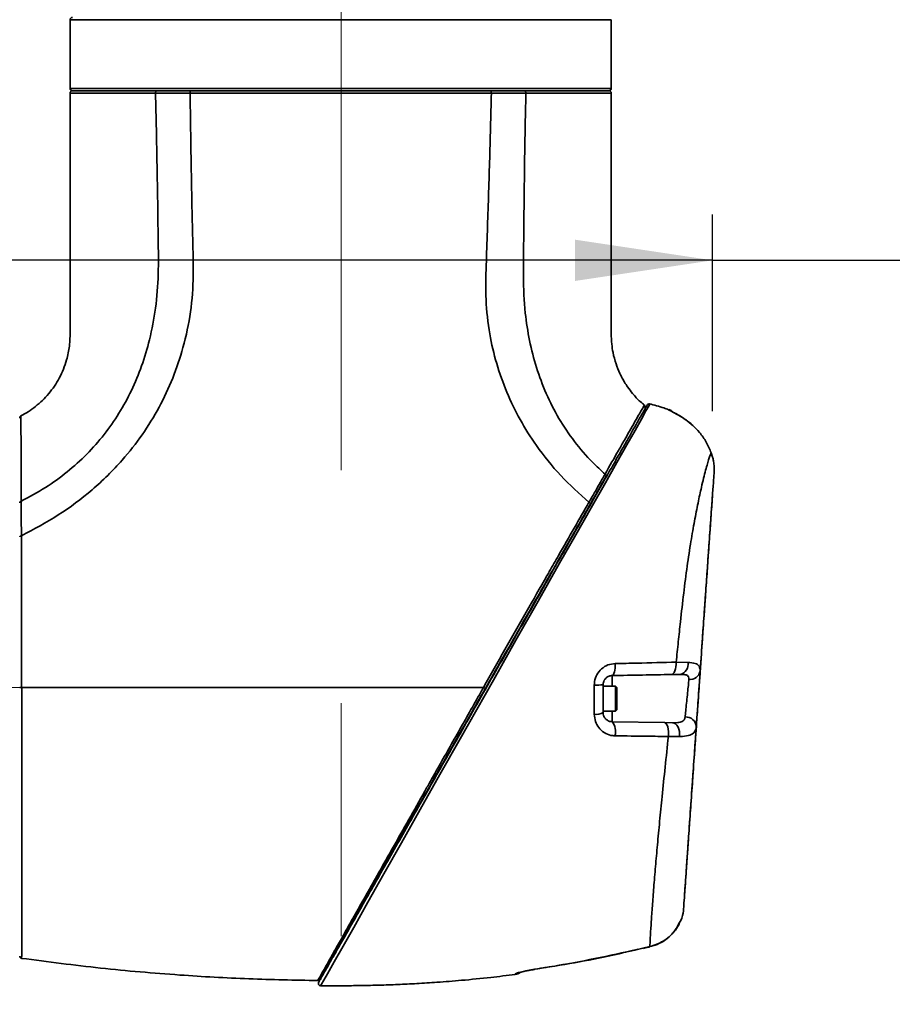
# Model space of a CAD drawing. Header units: millimetres. Extents: x 0 to 297, y 0 to 209.
# Tile 16 of 35: x 75 to 94, y 106 to 128. Entities that reach past the tile are written whole.
import ezdxf

# ---------------------------------------------------------------- set-up
doc = ezdxf.new("R2010")
doc.units = ezdxf.units.MM
doc.header["$PDSIZE"] = -1
doc.linetypes.add('CENTERX2', pattern=[20.32, 12.7, -2.54, 2.54, -2.54])
doc.layers.add('图层0', color=7, linetype='Continuous')
doc.styles.add('SLDTEXTSTYLE1', font='TXT', dxfattribs={"width": 0.7, "bigfont": 'bigfont'})
doc.styles.add('SLDTEXTSTYLE2', font='TXT', dxfattribs={"width": 0.7})
doc.dimstyles.new('SLDDIMSTYLE0', dxfattribs={"dimtxt": 4.5, "dimasz": 3, "dimexe": 0, "dimexo": 0.0625, "dimgap": 1.125, "dimtad": 2, "dimlfac": 10, "dimrnd": 1e-09, "dimzin": 12, "dimdsep": 46, "dimtxsty": 'SLDTEXTSTYLE2', "dimsah": 1, "dimcen": 0.09, "dimadec": 0, "dimazin": 3, "dimtfac": 1, "dimtofl": 0, "dimtmove": 0, "dimatfit": 3, "dimfxl": 0, "dimfrac": 2, "dimtolj": 1, "dimtzin": 12, "dimarcsym": 0})
doc.dimstyles.new('SLDDIMSTYLE7', dxfattribs={"dimtxt": 3.5, "dimasz": 3, "dimexe": 0, "dimexo": 0.0625, "dimgap": 0.875, "dimtad": 0, "dimtih": 1, "dimtoh": 1, "dimlfac": 3, "dimrnd": 1e-09, "dimzin": 12, "dimdsep": 46, "dimtxsty": 'SLDTEXTSTYLE2', "dimblk1": 'NONE', "dimblk2": 'NONE', "dimsah": 1, "dimcen": 0, "dimadec": 0, "dimazin": 3, "dimtfac": 1, "dimtmove": 0, "dimatfit": 3, "dimldrblk": 'NONE', "dimfxl": 0, "dimfrac": 2, "dimtolj": 1, "dimtzin": 12, "dimarcsym": 0})
doc.dimstyles.new('SLDDIMSTYLE8', dxfattribs={"dimtxt": 3.5, "dimasz": 3, "dimexe": 0, "dimexo": 0.0625, "dimgap": 0.875, "dimtad": 0, "dimtih": 1, "dimtoh": 1, "dimlfac": 3, "dimrnd": 1e-09, "dimzin": 12, "dimdsep": 46, "dimtxsty": 'SLDTEXTSTYLE2', "dimblk1": 'NONE', "dimblk2": 'NONE', "dimsah": 1, "dimcen": 0, "dimadec": 0, "dimazin": 3, "dimtol": 1, "dimtp": 0.03, "dimtfac": 1, "dimtmove": 0, "dimatfit": 3, "dimldrblk": 'NONE', "dimfxl": 0, "dimfrac": 2, "dimtolj": 1, "dimarcsym": 0})

# ---------------------------------------------------------------- blocks, each defined once
blk = doc.blocks.new('_D_1')
at = {"layer": '图层0'}
for p, q in [((64.957, 118.675), (64.957, 123.556)), ((89.867, 119.27), (89.867, 123.556)), ((89.867, 122.556), (64.957, 122.556)), ((89.867, 122.556), (104.423, 122.556))]:
    blk.add_line(p, q, dxfattribs=at)
for points in [[(64.957, 122.556), (67.957, 122.106), (67.957, 123.006)], [(89.867, 122.556), (86.867, 123.006), (86.867, 122.106)]]:
    blk.add_solid(points, dxfattribs=at)
at = {"layer": '图层0', "insert": (96.567, 128.357), "char_height": 4.5, "attachment_point": 1, "style": 'SLDTEXTSTYLE2'}
blk.add_mtext('249', dxfattribs=at)
blk = doc.blocks.new('_D_10')
at = {"layer": '图层0'}
for p, q in [((64.957, 107.825), (64.957, 102.619)), ((64.957, 103.619), (48.681, 103.619)), ((64.957, 103.619), (81.767, 103.619))]:
    blk.add_line(p, q, dxfattribs=at)
for points in [[(64.957, 103.619), (67.957, 103.169), (67.957, 104.069)], [(81.767, 103.619), (78.767, 104.069), (78.767, 103.169)]]:
    blk.add_solid(points, dxfattribs=at)
at = {"layer": '图层0', "insert": (48.681, 109.42), "char_height": 4.5, "attachment_point": 1, "style": 'SLDTEXTSTYLE2'}
blk.add_mtext('168.1', dxfattribs=at)
blk = doc.blocks.new('_D_11')
at = {"layer": '图层0'}
for p, q in [((77.978, 184.45), (36.791, 184.45)), ((37.791, 184.45), (37.791, 39.25)), ((70.818, 39.25), (36.791, 39.25))]:
    blk.add_line(p, q, dxfattribs=at)
for start, end in [(63.4349, 116.5651), (243.4349, 296.5651)]:
    blk.add_arc((35.172, 111.85), 5.856, start, end, dxfattribs=at)
for points in [[(37.791, 184.45), (37.341, 181.45), (38.241, 181.45)], [(37.791, 39.25), (38.241, 42.25), (37.341, 42.25)]]:
    blk.add_solid(points, dxfattribs=at)
at = {"layer": '图层0', "insert": (31.99, 106.612), "char_height": 4.5, "attachment_point": 1, "rotation": 90, "style": 'SLDTEXTSTYLE2'}
blk.add_mtext('1452', dxfattribs=at)
blk = doc.blocks.new('_D_22')
at = {"layer": '图层0'}
blk.add_line((204.074, 119.317), (182.322, 119.317), dxfattribs=at)
at = {"layer": '图层0', "char_height": 3.5, "attachment_point": 1}
for s, insert, style in [('贯穿', (194.271, 122.827), 'SLDTEXTSTYLE1'), ('%%c', (186.396, 122.827), 'SLDTEXTSTYLE2'), ('6-', (182.322, 122.827), 'SLDTEXTSTYLE2'), ('9', (190.266, 122.827), 'SLDTEXTSTYLE2'), ('圆周均布', (184.257, 118.753), 'SLDTEXTSTYLE1')]:
    blk.add_mtext(s, dxfattribs=dict(at, insert=insert, style=style))
blk = doc.blocks.new('_None')
blk = doc.blocks.new('SW_SYMBOL_HOLE_DEPTH')
at = {"layer": '图层0', "color": 0}
for p, q in [((0, 875), (800, 875)), ((400, 875), (400, 75)), ((100, 555), (400, 75)), ((700, 555), (400, 75))]:
    blk.add_line(p, q, dxfattribs=at)
blk = doc.blocks.new('_D_23')
at = {"layer": '图层0'}
blk.add_line((191.362, 126.826), (170.308, 126.826), dxfattribs=at)
at = {"layer": '图层0', "xscale": 0.004072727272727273, "yscale": 0.004072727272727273, "zscale": 0.004072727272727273}
blk.add_blockref('SW_SYMBOL_HOLE_DEPTH', (184.071, 127.113), dxfattribs=at)
at = {"layer": '图层0', "attachment_point": 1, "style": 'SLDTEXTSTYLE2'}
for s, insert, char_height in [('0.03', (179.415, 131.978), 2), ('+', (178.252, 131.978), 2), ('%%c', (170.308, 131.338), 3.5), ('4', (174.178, 131.338), 3.5), ('6', (187.737, 131.338), 3.5), ('0', (179.415, 129.65), 2)]:
    blk.add_mtext(s, dxfattribs=dict(at, insert=insert, char_height=char_height))

msp = doc.modelspace()

# ---------------------------------------------------------------- linework, layer by layer
at = {"color": 7, "linetype": 'Continuous', "lineweight": 35}
for p, q in [((75.856807, 127.799861), (75.856807, 126.299861)), ((87.656807, 126.299861), (87.656807, 127.799861)), ((77.751981, 126.249861), (75.906807, 126.249861)), ((81.712763, 126.249861), (77.751981, 126.249861)), ((87.606807, 126.249861), (82.207256, 126.249861)), ((88.908294, 119.302922), (88.908254, 119.303241)), ((89.439084, 118.953766), (89.437598, 118.952697)), ((89.867161, 118.2695), (89.836377, 118.362424)), ((89.072317, 113.799384), (89.331423, 113.793203)), ((89.157517, 113.532919), (88.966045, 113.529577)), ((87.479453, 113.307089), (87.479453, 112.700168)), ((87.749453, 113.278629), (87.479453, 113.278629)), ((87.779453, 113.248629), (87.749453, 113.278629)), ((87.749453, 113.278629), (87.749453, 112.876442)), ((87.779453, 113.248629), (87.779453, 112.890317)), ((87.749453, 112.876442), (87.749453, 112.728629)), ((87.779453, 112.890317), (87.779453, 112.758629)), ((87.479453, 112.728629), (87.749453, 112.728629)), ((87.749453, 112.728629), (87.779453, 112.758629)), ((87.675963, 112.500199), (88.816006, 112.480299)), ((88.816006, 112.480299), (88.994251, 112.477188)), ((89.144622, 112.179267), (88.902484, 112.18013)), ((89.252723, 108.697355), (89.252443, 108.693346)), ((88.347216, 107.563267), (88.498733, 107.599299)), ((85.974862, 107.101955), (85.993582, 107.104741))]:
    msp.add_line(p, q, dxfattribs=at)
at = {"color": 8, "linetype": 'Continuous', "lineweight": 35}
for p, q in [((87.656807, 127.799861), (75.856807, 127.799861)), ((75.856807, 126.299861), (81.712386, 126.299861)), ((81.712386, 126.299861), (87.656807, 126.299861)), ((88.908677, 119.299817), (88.908294, 119.302922)), ((87.675963, 113.507059), (87.675963, 113.278629)), ((87.675963, 112.728629), (87.675963, 112.500199)), ((88.347216, 107.563267), (88.350137, 107.560287)), ((88.501322, 107.596176), (88.498733, 107.599299)), ((85.991156, 107.107359), (85.993332, 107.105166))]:
    msp.add_line(p, q, dxfattribs=at)
at = {"color": 8, "linetype": 'Continuous', "lineweight": 35, "flags": 128}
for points in [[(88.496867, 119.425074), (88.497172, 119.425626), (88.472302, 119.380711), (88.412938, 119.273487), (88.314347, 119.096432), (88.174474, 118.846687), (87.997029, 118.531577), (87.779854, 118.14766), (87.528987, 117.705978), (87.219068, 117.161987), (86.883278, 116.573172), (86.530365, 115.954075), (86.060892, 115.129141), (85.576052, 114.275328), (85.085171, 113.408713), (84.722496, 112.766985), (84.361744, 112.128002), (83.920809, 111.346831), (83.491187, 110.585756), (83.081478, 109.860221), (82.700675, 109.186241), (82.350189, 108.566281), (82.040664, 108.019216), (81.808936, 107.610009), (81.616085, 107.269667), (81.467976, 107.008416), (81.389734, 106.870451), (81.339774, 106.782378), (81.319389, 106.74645), (81.319389, 106.74645)], [(88.974849, 119.26611), (88.944564, 119.28464), (88.908677, 119.299817)]]:
    msp.add_lwpolyline(points, dxfattribs=at)
at = {"color": 7, "linetype": 'Continuous', "lineweight": 35, "flags": 128}
for points in [[(87.675963, 113.507059), (87.689995, 113.512344), (87.703286, 113.527493), (87.715299, 113.551896), (87.72555, 113.584569), (87.733627, 113.624194), (87.739202, 113.669174), (87.742053, 113.717695), (87.742063, 113.767802)], [(88.966045, 113.529577), (88.988631, 113.535223), (89.010085, 113.551131), (89.029506, 113.576634), (89.046078, 113.61066), (89.059104, 113.65178), (89.068039, 113.698266), (89.072506, 113.748166), (89.072317, 113.799384)], [(88.902484, 112.18013), (88.905197, 112.234982), (88.903367, 112.289608), (88.897082, 112.341356), (88.886649, 112.387713), (88.872573, 112.426428), (88.855539, 112.45562), (88.836373, 112.473873), (88.816006, 112.480299)], [(89.144622, 112.179267), (89.148077, 112.233737), (89.143969, 112.287896), (89.132493, 112.339154), (89.114198, 112.385061), (89.08996, 112.42342), (89.060938, 112.452399), (89.028518, 112.470612), (88.994251, 112.477188)]]:
    msp.add_lwpolyline(points, dxfattribs=at)
at = {"color": 7, "linetype": 'Continuous', "lineweight": 35}
for centre, radius, start, end in [((75.906807, 127.799861), 0.05, 90, 180), ((75.906807, 126.299861), 0.05, 180, 270), ((75.906813, 126.199861), 0.05, 89.9999771, 180.5146923), ((87.606806, 126.199861), 0.05, 0.8968965, 90.0024884), ((87.606807, 126.299861), 0.05, 270, 0), ((88.346644, 119.35917), 0.05, 330.6630823, 49.2338083), ((88.482839, 119.376047), 0.05, 74.0350627, 150.0412722), ((88.829454, 119.069894), 0.250001, 53.4673302, 71.3865428), ((74.806809, 119.119342), 0.05, 119.0480553, 180.0003419), ((89.109083, 113.753519), 0.225854, 282.3831652, 10.1198913), ((89.376007, 113.646933), 0.223923, 263.5458916, 349.0655639), ((87.327793, 114.465266), 1.168064, 267.9884146, 277.4602632), ((87.325736, 112.976454), 0.316169, 262.9647836, 299.0902375), ((87.401284, 112.284873), 0.349018, 344.8132946, 38.0935757), ((89.28435, 112.376293), 0.228227, 5.5192767, 94.4880743), ((85.529489, 107.249459), 0.250264, 277.2823717, 302.0823104), ((85.529453, 107.239516), 0.25, 277.5539154, 304.2183386), ((81.319309, 106.796453), 0.05, 150.3313918, 269.9018801)]:
    msp.add_arc(centre, radius, start, end, dxfattribs=at)
for points, knots in [([(75.856848, 126.199852), (75.856826, 125.956004), (75.856778, 125.411783), (75.856813, 124.600358), (75.85679, 123.798743), (75.856762, 123.096628), (75.856671, 122.479581), (75.856946, 121.917711), (75.856321, 121.439073), (75.857815, 121.030388), (75.85277, 120.696933), (75.778943, 120.345287), (75.635302, 119.988835), (75.40214, 119.64443), (75.159311, 119.40898), (74.948073, 119.2546), (74.835822, 119.194225), (74.781496, 119.165006)], [0, 0, 0, 0, 0.098323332, 0.219438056, 0.327178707, 0.421545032, 0.502542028, 0.575975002, 0.648113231, 0.695484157, 0.740889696, 0.78217707, 0.839636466, 0.894750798, 0.948655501, 0.975151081, 1, 1, 1, 1]), ([(77.718296, 126.198988), (77.724706, 125.934306), (77.737508, 125.405642), (77.752832, 124.613496), (77.76641, 123.823056), (77.776497, 123.036337), (77.789498, 122.265524), (77.732933, 121.524798), (77.604915, 120.856298), (77.426125, 120.256545), (77.204218, 119.718883), (76.93062, 119.216877), (76.604122, 118.751698), (76.225624, 118.322702), (75.796792, 117.936349), (75.318435, 117.589556), (74.969136, 117.402198), (74.790613, 117.306442)], [0, 0, 0, 0, 0.07917284, 0.1581360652, 0.2369262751, 0.3155712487, 0.3934388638, 0.4673667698, 0.5372635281, 0.5965636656, 0.6542325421, 0.7108803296, 0.7671782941, 0.8238329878, 0.8815823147, 0.9394778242, 1, 1, 1, 1]), ([(74.793665, 116.554106), (75.065699, 116.697828), (75.60979, 116.985284), (76.350199, 117.541151), (76.958237, 118.136958), (77.437675, 118.74858), (77.807035, 119.347402), (78.10577, 119.984557), (78.339255, 120.680683), (78.500101, 121.429756), (78.552849, 122.225103), (78.527873, 123.019773), (78.512333, 123.814603), (78.496823, 124.609478), (78.484809, 125.404416), (78.475889, 125.934357), (78.47143, 126.199329)], [0, 0, 0, 0, 0.082761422, 0.16553013, 0.248320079, 0.311352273, 0.374384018, 0.437421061, 0.500446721, 0.571786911, 0.643124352, 0.714500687, 0.785872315, 0.857249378, 0.928624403, 1, 1, 1, 1]), ([(78.471429, 126.199334), (78.471428, 126.199334), (78.363875, 126.199446), (78.180705, 126.199536), (77.931064, 126.199386), (77.788121, 126.199148), (77.718298, 126.19899), (77.718296, 126.19899)], [0, 0, 0, 0, 0.000006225, 0.402790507, 0.701393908, 0.999993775, 1, 1, 1, 1]), ([(85.042071, 126.19927), (84.854125, 126.199158), (84.477639, 126.198935), (83.868089, 126.199097), (83.234986, 126.199441), (82.581747, 126.199766), (81.918408, 126.199902), (81.253927, 126.199773), (80.597115, 126.199379), (79.956026, 126.199016), (79.511723, 126.198905), (79.159913, 126.198953), (78.863068, 126.199003), (78.610837, 126.19921), (78.471452, 126.199325)], [0, 0, 0, 0, 0.095254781, 0.190810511, 0.286062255, 0.381345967, 0.47693577, 0.57221805, 0.667031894, 0.76214727, 0.85696489, 0.87134677, 0.928905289, 1, 1, 1, 1]), ([(85.042041, 126.199263), (85.036436, 125.94909), (85.025227, 125.448743), (85.003898, 124.698332), (84.979896, 123.948023), (84.95544, 123.197662), (84.927824, 122.447709), (84.911474, 121.696603), (84.988169, 120.976935), (85.1465, 120.30161), (85.36896, 119.675409), (85.659212, 119.077434), (86.046777, 118.464482), (86.540964, 117.849971), (86.960371, 117.471735), (87.170068, 117.282622)], [0, 0, 0, 0, 0.078203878, 0.156407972, 0.234611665, 0.312815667, 0.391019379, 0.469206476, 0.547363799, 0.616451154, 0.685541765, 0.754632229, 0.82371819, 0.911861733, 1, 1, 1, 1]), ([(85.795383, 126.199036), (85.795381, 126.199036), (85.710214, 126.199212), (85.546179, 126.199422), (85.293931, 126.199442), (85.127066, 126.199335), (85.042042, 126.199255), (85.04204, 126.199255)], [0, 0, 0, 0, 0.000006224, 0.36412359, 0.681625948, 0.999993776, 1, 1, 1, 1]), ([(85.795382, 126.199012), (85.789115, 125.932757), (85.776582, 125.400245), (85.764928, 124.601339), (85.754546, 123.802431), (85.748342, 123.003433), (85.733497, 122.204762), (85.762503, 121.469304), (85.866554, 120.805706), (86.017262, 120.21704), (86.230033, 119.647533), (86.505136, 119.105478), (86.844604, 118.602065), (87.190636, 118.201153), (87.43089, 117.980664), (87.52241, 117.896672)], [0, 0, 0, 0, 0.090755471, 0.181511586, 0.272266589, 0.363022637, 0.453778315, 0.544509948, 0.613379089, 0.682278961, 0.751240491, 0.820138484, 0.888918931, 0.957685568, 1, 1, 1, 1]), ([(88.382817, 119.401886), (88.351301, 119.425941), (88.25506, 119.499399), (88.133866, 119.635334), (88.022775, 119.77908), (87.949162, 119.892821), (87.893683, 119.989752), (87.827083, 120.122206), (87.753548, 120.305643), (87.696194, 120.522138), (87.661922, 120.743065), (87.655039, 120.973385), (87.657976, 121.324893), (87.656325, 121.819915), (87.656964, 122.479873), (87.65672, 123.247488), (87.656787, 124.122716), (87.65674, 125.105575), (87.656827, 125.809909), (87.656785, 126.186625), (87.656783, 126.199844)], [0, 0, 0, 0, 0.016926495, 0.051688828, 0.077327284, 0.094589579, 0.109551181, 0.125062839, 0.157942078, 0.193822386, 0.220556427, 0.253321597, 0.292152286, 0.370849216, 0.464882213, 0.574247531, 0.698946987, 0.838980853, 0.994349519, 1, 1, 1, 1]), ([(81.275858, 106.821192), (81.277689, 106.824407), (81.281351, 106.830838), (81.310385, 106.881823), (81.356499, 106.962802), (81.426529, 107.08578), (81.524205, 107.257304), (81.654961, 107.48692), (81.811245, 107.761364), (81.998141, 108.089564), (82.214919, 108.47024), (82.464693, 108.908858), (82.738572, 109.389806), (83.031053, 109.90342), (83.335164, 110.437458), (83.650929, 110.991961), (83.978714, 111.56757), (84.322216, 112.170782), (84.677074, 112.793934), (85.040748, 113.432567), (85.404241, 114.070883), (85.767559, 114.708891), (86.12802, 115.341883), (86.454323, 115.914891), (86.743054, 116.421919), (86.997488, 116.868721), (87.242544, 117.299055), (87.465157, 117.689976), (87.661502, 118.03477), (87.833576, 118.336943), (87.986348, 118.605219), (88.118222, 118.836798), (88.226409, 119.026782), (88.312434, 119.177846), (88.376516, 119.290379), (88.419751, 119.366301), (88.440466, 119.402678), (88.437286, 119.397094), (88.436426, 119.395584)], [0, 0, 0, 0, 0.020840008, 0.041681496, 0.063090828, 0.084501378, 0.111319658, 0.138140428, 0.165934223, 0.193729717, 0.224425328, 0.255123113, 0.287044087, 0.318970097, 0.350139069, 0.381310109, 0.413420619, 0.445531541, 0.479346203, 0.513439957, 0.547575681, 0.581714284, 0.616849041, 0.651981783, 0.678678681, 0.705372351, 0.732743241, 0.760106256, 0.784033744, 0.807956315, 0.832870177, 0.857787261, 0.882674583, 0.907566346, 0.933279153, 0.958996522, 0.98891161, 1, 1, 1, 1]), ([(88.907426, 119.300553), (88.87282, 119.313621), (88.735067, 119.365644), (88.591939, 119.400968), (88.484766, 119.427418)], [0, 0, 0, 0, 0.251213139, 1, 1, 1, 1]), ([(89.437598, 118.952697), (89.381464, 118.999543), (89.278179, 119.085738), (89.125572, 119.180552), (89.007842, 119.244861), (88.925746, 119.286169), (88.914309, 119.295313), (88.908677, 119.299817)], [0, 0, 0, 0, 0.251060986, 0.461945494, 0.651257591, 0.828248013, 1, 1, 1, 1]), ([(89.439067, 118.953638), (89.438567, 118.954137), (89.402324, 118.990314), (89.324714, 119.049336), (89.215949, 119.126693), (89.120141, 119.184978), (89.044186, 119.227368), (88.996359, 119.252798), (88.973542, 119.265492), (88.973671, 119.265421), (88.973705, 119.265403)], [0, 0, 0, 0, 0.002971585, 0.215488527, 0.406757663, 0.579236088, 0.735226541, 0.869087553, 0.965538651, 1, 1, 1, 1]), ([(89.836377, 118.362424), (89.802473, 118.440024), (89.733788, 118.597232), (89.596743, 118.796316), (89.486184, 118.904954), (89.437598, 118.952697)], [0, 0, 0, 0, 0.353334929, 0.715814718, 1, 1, 1, 1]), ([(89.072317, 113.799384), (89.087625, 113.947981), (89.11824, 114.245179), (89.171931, 114.749824), (89.235632, 115.305866), (89.311521, 115.894349), (89.389822, 116.420834), (89.4705, 116.880437), (89.548715, 117.274838), (89.633417, 117.661036), (89.716665, 117.999008), (89.793302, 118.258433), (89.821961, 118.327621), (89.836377, 118.362424)], [0, 0, 0, 0, 0.063126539, 0.126254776, 0.219201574, 0.312488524, 0.405423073, 0.488228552, 0.571292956, 0.654074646, 0.768911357, 0.883757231, 1, 1, 1, 1]), ([(89.899907, 117.952506), (89.900236, 118.030591), (89.900684, 118.13682), (89.874182, 118.241711), (89.867161, 118.2695)], [0, 0, 0, 0, 0.735068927, 1, 1, 1, 1]), ([(87.170066, 117.282625), (87.170067, 117.282626), (87.218459, 117.366725), (87.304457, 117.516085), (87.42196, 117.720614), (87.489913, 117.839479), (87.522451, 117.896634), (87.522451, 117.896636)], [0, 0, 0, 0, 0.000006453, 0.378450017, 0.688196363, 0.999993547, 1, 1, 1, 1]), ([(87.541469, 117.844194), (87.488298, 117.750821), (87.381226, 117.562798), (87.257503, 117.345532), (87.195221, 117.236162)], [0, 0, 0, 0, 0.496601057, 1, 1, 1, 1]), ([(89.899907, 117.952506), (89.896193, 117.899398), (89.888822, 117.793989), (89.867418, 117.487886), (89.839151, 117.083652), (89.803316, 116.571173), (89.764814, 116.020565), (89.726655, 115.474868), (89.690377, 114.956055), (89.655965, 114.46394), (89.624332, 114.011566), (89.605354, 113.740157), (89.595865, 113.604458)], [0, 0, 0, 0, 0.117378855, 0.232973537, 0.348602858, 0.471980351, 0.595421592, 0.686786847, 0.778412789, 0.869734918, 0.934870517, 1, 1, 1, 1]), ([(89.838407, 117.073), (89.842863, 117.136721), (89.852466, 117.274052), (89.85969, 117.377359), (89.863562, 117.432733)], [0, 0, 0, 0, 0.4639892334, 1, 1, 1, 1]), ([(74.790614, 117.306442), (74.790614, 117.306441), (74.7908, 117.236627), (74.79129, 117.093735), (74.792364, 116.84433), (74.793207, 116.661439), (74.793665, 116.554107), (74.793665, 116.554106)], [0, 0, 0, 0, 0.000006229, 0.298666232, 0.597329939, 0.999993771, 1, 1, 1, 1]), ([(84.87155, 113.249861), (85.027379, 113.52462), (85.339363, 114.074713), (85.803012, 114.89005), (86.12332, 115.45221), (86.356343, 115.860657), (86.557606, 116.213223), (86.851205, 116.72696), (87.06379, 117.09741), (87.170081, 117.282632)], [0, 0, 0, 0, 0.193183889, 0.386772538, 0.579725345, 0.601912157, 0.690690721, 0.845347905, 1, 1, 1, 1]), ([(87.195224, 117.236166), (87.12506, 117.112954), (86.984733, 116.866532), (86.761461, 116.474451), (86.529469, 116.06706), (86.261279, 115.596101), (85.957506, 115.062657), (85.615455, 114.461996), (85.266103, 113.848512), (85.029855, 113.433646), (84.911719, 113.226192)], [0, 0, 0, 0, 0.1039795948, 0.2079561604, 0.313950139, 0.4199528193, 0.5631286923, 0.7063196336, 0.8531446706, 1, 1, 1, 1]), ([(89.838488, 117.074162), (89.836002, 117.038611), (89.830964, 116.96656), (89.814183, 116.726577), (89.791085, 116.396267), (89.762124, 115.982093), (89.727231, 115.483098), (89.687767, 114.918722), (89.64424, 114.296258), (89.597758, 113.631525), (89.548723, 112.930281), (89.499577, 112.227473), (89.451875, 111.5453), (89.408256, 110.92153), (89.369047, 110.360827), (89.336209, 109.89122), (89.309482, 109.50902), (89.289808, 109.227677), (89.27671, 109.040375), (89.275017, 109.016163), (89.274157, 109.003873)], [0, 0, 0, 0, 0.055062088, 0.111595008, 0.164239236, 0.218301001, 0.271510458, 0.32625222, 0.379823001, 0.434972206, 0.491778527, 0.550476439, 0.607571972, 0.666346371, 0.721844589, 0.778849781, 0.832427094, 0.887436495, 0.942861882, 1, 1, 1, 1]), ([(74.793673, 116.554092), (74.794424, 116.365481), (74.795927, 115.987654), (74.79752, 115.375593), (74.798389, 114.919762), (74.798967, 114.542797), (74.799385, 114.215784), (74.799816, 113.751484), (74.799951, 113.417069), (74.800018, 113.249861)], [0, 0, 0, 0, 0.190193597, 0.380996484, 0.571190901, 0.599683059, 0.713712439, 0.856856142, 1, 1, 1, 1]), ([(87.286793, 113.297922), (87.288111, 113.324625), (87.292018, 113.403776), (87.3382, 113.532845), (87.440179, 113.659978), (87.58125, 113.748418), (87.688508, 113.761347), (87.742063, 113.767802)], [0, 0, 0, 0, 0.108862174, 0.3226773, 0.545335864, 0.772982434, 1, 1, 1, 1]), ([(87.742063, 113.767802), (87.901358, 113.770942), (88.356976, 113.779921), (88.790418, 113.791714), (89.072317, 113.799384)], [0, 0, 0, 0, 0.34962594, 1, 1, 1, 1]), ([(89.331423, 113.793203), (89.38634, 113.788473), (89.496283, 113.779002), (89.587389, 113.719274), (89.593077, 113.642223), (89.595865, 113.604458)], [0, 0, 0, 0, 0.337250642, 0.675171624, 1, 1, 1, 1]), ([(88.966045, 113.529577), (88.757363, 113.525935), (88.338399, 113.518622), (87.897336, 113.510923), (87.675963, 113.507059)], [0, 0, 0, 0, 0.498091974, 1, 1, 1, 1]), ([(89.350837, 113.424429), (89.350699, 113.443593), (89.35052, 113.46839), (89.329968, 113.500667), (89.304319, 113.516208), (89.246272, 113.531784), (89.19783, 113.532404), (89.157517, 113.532919)], [0, 0, 0, 0, 0.237611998, 0.30746506, 0.563303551, 0.636582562, 1, 1, 1, 1]), ([(89.595865, 113.604458), (89.591609, 113.543604), (89.583099, 113.4219), (89.565606, 113.171739), (89.546985, 112.905438), (89.52894, 112.647389), (89.517474, 112.483416), (89.512424, 112.411196), (89.511518, 112.398244)], [0, 0, 0, 0, 0.1913741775, 0.38273536, 0.5744042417, 0.7662880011, 0.9580868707, 1, 1, 1, 1]), ([(87.287012, 112.662666), (87.287017, 112.828199), (87.287022, 113.039344), (87.286833, 113.251987), (87.286793, 113.297922)], [0, 0, 0, 0, 0.7839813, 1, 1, 1, 1]), ([(87.675963, 113.507059), (87.653017, 113.504395), (87.607841, 113.49915), (87.547379, 113.462437), (87.504666, 113.411266), (87.487543, 113.366972), (87.480688, 113.333705), (87.479981, 113.318459), (87.479453, 113.307089)], [0, 0, 0, 0, 0.243486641, 0.479373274, 0.698165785, 0.864820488, 0.899191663, 1, 1, 1, 1]), ([(89.266491, 112.60382), (89.267396, 112.612624), (89.272449, 112.661744), (89.28392, 112.773265), (89.30196, 112.94872), (89.320576, 113.129841), (89.338065, 113.300073), (89.346581, 113.382986), (89.350837, 113.424429)], [0, 0, 0, 0, 0.0418581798, 0.2335327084, 0.4254627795, 0.6172501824, 0.808684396, 1, 1, 1, 1]), ([(74.80039, 113.249861), (74.80039, 113.249859), (74.800436, 113.032518), (74.800535, 112.597486), (74.800693, 111.949587), (74.800838, 111.313808), (74.800962, 110.698942), (74.80103, 110.115152), (74.801109, 109.571423), (74.801239, 109.073422), (74.801386, 108.628216), (74.801442, 108.243339), (74.801314, 107.921186), (74.801083, 107.731115), (74.800775, 107.580065), (74.800438, 107.462432), (74.799976, 107.36269), (74.799893, 107.350093), (74.799852, 107.343794)], [0, 0, 0, 0, 0.000000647, 0.070329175, 0.140657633, 0.212134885, 0.283839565, 0.355316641, 0.427009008, 0.49893121, 0.570623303, 0.642097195, 0.713797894, 0.785271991, 0.80157176, 0.866851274, 0.933425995, 1, 1, 1, 1]), ([(84.871525, 113.249861), (84.151964, 113.249861), (82.712864, 113.249861), (80.629682, 113.249861), (78.628098, 113.249861), (76.709088, 113.249861), (75.436513, 113.249861), (74.800226, 113.249861)], [0, 0, 0, 0, 0.214124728, 0.428243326, 0.618822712, 0.809411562, 1, 1, 1, 1]), ([(81.256847, 106.859946), (81.256847, 106.859946), (81.256848, 106.859948), (81.269542, 106.882533), (81.324092, 106.979428), (81.412535, 107.136307), (81.533653, 107.350816), (81.683248, 107.615488), (81.863924, 107.934903), (82.075763, 108.309166), (82.317444, 108.736093), (82.591504, 109.22037), (82.898846, 109.763659), (83.237308, 110.361891), (83.493106, 110.813889), (83.715923, 111.207516), (83.977363, 111.669383), (84.38387, 112.387693), (84.709179, 112.962798), (84.871506, 113.249859), (84.871507, 113.249861)], [0, 0, 0, 0, 0.000000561, 0.058347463, 0.1169061, 0.175277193, 0.233343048, 0.291581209, 0.349681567, 0.412847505, 0.476178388, 0.539361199, 0.61068839, 0.682226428, 0.753604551, 0.765895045, 0.815081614, 0.907540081, 0.999999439, 1, 1, 1, 1]), ([(84.911718, 113.226191), (84.773487, 112.983449), (84.496655, 112.497315), (84.085328, 111.775), (83.799273, 111.27267), (83.531292, 110.80208), (83.279612, 110.360114), (82.941537, 109.766434), (82.634519, 109.227292), (82.360838, 108.74669), (82.119561, 108.322994), (81.908071, 107.951604), (81.727582, 107.634655), (81.578093, 107.372144), (81.456768, 107.159088), (81.368744, 107.004513), (81.311848, 106.9046), (81.304479, 106.89166), (81.300801, 106.885202)], [0, 0, 0, 0, 0.078794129, 0.157799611, 0.236589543, 0.246607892, 0.318022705, 0.389596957, 0.460960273, 0.524146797, 0.587481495, 0.650651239, 0.708718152, 0.766922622, 0.824954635, 0.883248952, 0.941730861, 1, 1, 1, 1]), ([(87.738113, 112.193442), (87.708579, 112.195659), (87.624304, 112.201984), (87.496461, 112.25744), (87.380225, 112.365159), (87.302347, 112.504367), (87.292136, 112.609769), (87.287012, 112.662666)], [0, 0, 0, 0, 0.123381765, 0.35207276, 0.572862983, 0.785636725, 1, 1, 1, 1]), ([(87.479453, 112.700168), (87.481848, 112.677395), (87.486782, 112.63048), (87.521091, 112.572578), (87.571, 112.52763), (87.625669, 112.504095), (87.663055, 112.501199), (87.675963, 112.500199)], [0, 0, 0, 0, 0.198447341, 0.408814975, 0.636773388, 0.874589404, 1, 1, 1, 1]), ([(88.994251, 112.477188), (89.010336, 112.477054), (89.071153, 112.476548), (89.162985, 112.484318), (89.239159, 112.521768), (89.262236, 112.57034), (89.265879, 112.599011), (89.266491, 112.60382)], [0, 0, 0, 0, 0.114671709, 0.433564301, 0.726472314, 0.954122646, 1, 1, 1, 1]), ([(89.511518, 112.398244), (89.50303, 112.355659), (89.485763, 112.269025), (89.379681, 112.202069), (89.253927, 112.181311), (89.166628, 112.179679), (89.144622, 112.179267)], [0, 0, 0, 0, 0.293858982, 0.597811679, 0.898622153, 1, 1, 1, 1]), ([(89.511518, 112.398244), (89.497208, 112.193601), (89.468585, 111.784261), (89.424412, 111.152569), (89.379994, 110.51736), (89.341224, 109.962945), (89.310562, 109.524464), (89.286728, 109.183621), (89.264191, 108.86134), (89.244596, 108.581127), (89.237381, 108.477955), (89.233774, 108.42638)], [0, 0, 0, 0, 0.1041750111, 0.2083776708, 0.3376490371, 0.4669337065, 0.5598563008, 0.6530738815, 0.7459852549, 0.8730184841, 1, 1, 1, 1]), ([(88.902484, 112.18013), (88.747094, 112.181425), (88.364414, 112.184615), (87.971489, 112.190153), (87.738113, 112.193442)], [0, 0, 0, 0, 0.406055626, 1, 1, 1, 1]), ([(88.498733, 107.599299), (88.50123, 107.65489), (88.506226, 107.766081), (88.518823, 107.984286), (88.534201, 108.22205), (88.5519, 108.476625), (88.58275, 108.879999), (88.61976, 109.328735), (88.662648, 109.813453), (88.710488, 110.323414), (88.76633, 110.88916), (88.830533, 111.507905), (88.878501, 111.956066), (88.902484, 112.18013)], [0, 0, 0, 0, 0.111353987, 0.222726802, 0.245224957, 0.34119346, 0.437483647, 0.533458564, 0.622267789, 0.711324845, 0.800122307, 0.900068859, 1, 1, 1, 1]), ([(89.252583, 108.69535), (89.253414, 108.707226), (89.258501, 108.779965), (89.267139, 108.903499), (89.274367, 109.006864)], [0, 0, 0, 0, 0.163268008, 1, 1, 1, 1]), ([(89.145156, 108.123061), (89.154788, 108.138215), (89.207694, 108.22145), (89.224657, 108.32948), (89.232399, 108.411762), (89.233774, 108.42638)], [0, 0, 0, 0, 0.154720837, 0.849830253, 1, 1, 1, 1]), ([(88.500528, 107.599442), (88.539408, 107.608899), (88.63394, 107.631891), (88.773401, 107.702239), (88.914041, 107.802357), (89.031576, 107.924585), (89.109808, 108.032325), (89.138783, 108.098786), (89.146797, 108.117169)], [0, 0, 0, 0, 0.138462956, 0.336659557, 0.536606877, 0.734276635, 0.926502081, 1, 1, 1, 1]), ([(85.991156, 107.107359), (86.155609, 107.133029), (86.946128, 107.256425), (87.727999, 107.427657), (88.347216, 107.563267)], [0, 0, 0, 0, 0.208031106, 1, 1, 1, 1]), ([(85.993173, 107.1065), (86.281527, 107.152281), (86.850403, 107.242598), (87.600082, 107.389397), (88.058975, 107.498492), (88.241517, 107.541888)], [0, 0, 0, 0, 0.382342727, 0.754303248, 1, 1, 1, 1]), ([(88.350116, 107.560364), (88.385416, 107.568593), (88.435839, 107.580348), (88.486181, 107.592712), (88.501281, 107.59642)], [0, 0, 0, 0, 0.700061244, 1, 1, 1, 1]), ([(74.799852, 107.343794), (75.373177, 107.269044), (76.519565, 107.119579), (78.171797, 106.978541), (79.751159, 106.887925), (80.754892, 106.869274), (81.256845, 106.859946)], [0, 0, 0, 0, 0.267672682, 0.535222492, 0.767571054, 1, 1, 1, 1]), ([(85.561212, 107.001213), (85.562232, 107.002816), (85.565593, 107.008099), (85.607409, 107.024594), (85.703763, 107.051649), (85.836373, 107.08175), (85.939706, 107.098847), (85.991156, 107.107359)], [0, 0, 0, 0, 0.099262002, 0.327160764, 0.554792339, 0.778323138, 1, 1, 1, 1]), ([(85.643503, 107.029192), (85.643303, 107.029109), (85.642396, 107.028737), (85.655158, 107.03339), (85.688159, 107.043211), (85.750752, 107.059142), (85.815946, 107.074031), (85.862536, 107.082417), (85.874647, 107.084597)], [0, 0, 0, 0, 0.037736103, 0.171292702, 0.378097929, 0.624374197, 0.902355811, 1, 1, 1, 1]), ([(85.874647, 107.084597), (85.897111, 107.088955), (85.935165, 107.096338), (85.9766, 107.102324), (85.993574, 107.104776)], [0, 0, 0, 0, 0.590335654, 1, 1, 1, 1]), ([(81.323778, 106.746457), (81.393411, 106.746588), (81.571926, 106.746924), (81.869061, 106.746926), (82.224248, 106.750429), (82.604041, 106.758986), (83.004497, 106.773169), (83.423525, 106.793743), (83.887953, 106.823089), (84.425154, 106.866184), (84.994358, 106.921327), (85.383655, 106.970795), (85.561628, 106.99341)], [0, 0, 0, 0, 0.049171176, 0.126057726, 0.209819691, 0.299991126, 0.394307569, 0.492769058, 0.596233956, 0.722901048, 0.873320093, 1, 1, 1, 1]), ([(85.561215, 106.99678), (85.561216, 106.995042), (85.561218, 106.991827), (85.561214, 106.998257), (85.561212, 107.001213)], [0, 0, 0, 0, 0.540232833, 1, 1, 1, 1])]:
    msp.add_open_spline(points, degree=3, knots=knots, dxfattribs=at)
at = {"color": 8, "linetype": 'Continuous', "lineweight": 35}
for points, knots in [([(77.718298, 126.198987), (77.606507, 126.19875), (77.382923, 126.198275), (77.079396, 126.197894), (76.801979, 126.197746), (76.553911, 126.197828), (76.339759, 126.198112), (76.160084, 126.198541), (76.01896, 126.199043), (75.921089, 126.199498), (75.864945, 126.199806), (75.861126, 126.199838), (75.859366, 126.199852)], [0, 0, 0, 0, 0.097676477, 0.19535327, 0.295601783, 0.395849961, 0.498176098, 0.600501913, 0.705829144, 0.811155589, 0.912964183, 1, 1, 1, 1]), ([(87.65252, 126.199844), (87.653626, 126.199844), (87.658579, 126.199842), (87.624422, 126.199684), (87.549392, 126.199393), (87.43095, 126.199013), (87.274325, 126.198629), (87.076689, 126.198294), (86.902366, 126.198129), (86.729722, 126.198049), (86.53046, 126.198033), (86.208943, 126.198222), (85.933625, 126.198733), (85.795302, 126.198989)], [0, 0, 0, 0, 0.030188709, 0.13523935, 0.240290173, 0.342066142, 0.443842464, 0.5485513, 0.653260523, 0.674055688, 0.757280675, 0.878055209, 1, 1, 1, 1]), ([(87.522465, 117.896815), (87.623576, 118.07484), (87.77634, 118.343808), (87.944576, 118.639376), (88.063606, 118.848204), (88.168562, 119.032087), (88.25669, 119.186326), (88.322432, 119.301131), (88.362085, 119.369695), (88.380626, 119.401124), (88.376737, 119.394499), (88.376196, 119.393578)], [0, 0, 0, 0, 0.198278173, 0.299568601, 0.400858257, 0.516382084, 0.631909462, 0.751134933, 0.870377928, 0.981968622, 1, 1, 1, 1]), ([(74.783605, 119.161282), (74.783602, 119.162044), (74.783575, 119.168642), (74.783631, 119.140823), (74.783997, 119.074987), (74.78455, 118.964444), (74.785288, 118.815376), (74.786137, 118.624797), (74.786839, 118.454541), (74.787514, 118.282122), (74.788274, 118.076918), (74.789371, 117.742267), (74.790197, 117.452242), (74.790611, 117.306443)], [0, 0, 0, 0, 0.013655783, 0.118214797, 0.222773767, 0.324605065, 0.426436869, 0.531221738, 0.636006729, 0.657725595, 0.744652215, 0.871633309, 1, 1, 1, 1]), ([(88.498733, 107.599299), (88.598631, 107.6335), (88.798789, 107.702025), (89.026969, 107.899801), (89.109602, 108.055899), (89.145156, 108.123061)], [0, 0, 0, 0, 0.362116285, 0.725547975, 1, 1, 1, 1])]:
    msp.add_open_spline(points, degree=3, knots=knots, dxfattribs=at)
at = {"color": 7, "linetype": 'Continuous', "lineweight": 35}
for points in [[(77.752581, 126.249861), (77.748038, 126.249092), (77.738951, 126.247555), (77.727538, 126.235746), (77.71964, 126.218901), (77.718744, 126.205627), (77.718296, 126.19899)], [(78.471429, 126.199334), (78.471815, 126.205937), (78.472585, 126.219144), (78.479, 126.235864), (78.488231, 126.247575), (78.495568, 126.249099), (78.499237, 126.249861)], [(81.712763, 126.249861), (81.795269, 126.249861), (81.960282, 126.249861), (82.124932, 126.249861), (82.207256, 126.249861)], [(85.042071, 126.19927), (85.04169, 126.20588), (85.040928, 126.219099), (85.034513, 126.235842), (85.025276, 126.247571), (85.017932, 126.249098), (85.01426, 126.249861)], [(85.795383, 126.199036), (85.794931, 126.205668), (85.794028, 126.218933), (85.786129, 126.235762), (85.774721, 126.247557), (85.765641, 126.249093), (85.761102, 126.249861)], [(87.522465, 117.896815), (87.526939, 117.893011), (87.535888, 117.885403), (87.543671, 117.871067), (87.546361, 117.856501), (87.543126, 117.848342), (87.541508, 117.844262)], [(74.790614, 117.306442), (74.785869, 117.304992), (74.776378, 117.302092), (74.765547, 117.294235), (74.758204, 117.28467), (74.757274, 117.27758), (74.756809, 117.274035)], [(87.195227, 117.236171), (87.196359, 117.239481), (87.198623, 117.246101), (87.194193, 117.258833), (87.184704, 117.271814), (87.174954, 117.279023), (87.170078, 117.282628)], [(74.793673, 116.554092), (74.788557, 116.55302), (74.778326, 116.550875), (74.766449, 116.544404), (74.758354, 116.536325), (74.757324, 116.530266), (74.756809, 116.527236)], [(74.756809, 113.249872), (74.757433, 113.249871), (74.758683, 113.249868), (74.7684, 113.249865), (74.78249, 113.249862), (74.794175, 113.249861), (74.800018, 113.249861)], [(84.911713, 113.226182), (84.911158, 113.226598), (84.910049, 113.227429), (84.900914, 113.232887), (84.887684, 113.240607), (84.876903, 113.246782), (84.871512, 113.24987)], [(74.756809, 107.393308), (74.75743, 107.387338), (74.758674, 107.3754), (74.768348, 107.359873), (74.782378, 107.348133), (74.794027, 107.34524), (74.799852, 107.343794)], [(81.300791, 106.885184), (81.298302, 106.8815), (81.293324, 106.874133), (81.282513, 106.866124), (81.27015, 106.860816), (81.261278, 106.860224), (81.256842, 106.859929)]]:
    msp.add_open_spline(points, degree=3, dxfattribs=at)
at = {"color": 7, "linetype": 'Continuous', "lineweight": 0}
msp.add_point((89.867161, 118.2695), dxfattribs=at)
at = {"layer": '图层0', "linetype": 'CENTERX2', "lineweight": 18, "ltscale": 2}
for p, q in [((81.766807, 36.704492), (81.766807, 185.547961)), ((63.456807, 113.249861), (76.736809, 113.249861))]:
    msp.add_line(p, q, dxfattribs=at)

# ---------------------------------------------------------------- dimensions: what is measured, and where the dimension line sits
at = {"layer": '图层0'}
dim = msp.add_linear_dim(base=(37.79091, 39.249861), p1=(78.977836, 184.449859), p2=(71.817688, 39.249861), angle=90, text='(<>)', dimstyle='SLDDIMSTYLE0', dxfattribs=at)
dim.commit()
dim.dimension.update_dxf_attribs({"geometry": '_D_11', "text_midpoint": (37.79091, 111.84986), "dimtype": 160})
for p1, text, dimstyle, picture, middle in [((0.775431, 0.549115), '<>{\\fGDT;x}6', 'SLDDIMSTYLE8', '_D_23', (180.041053, 129.363281)), ((1.830224, 1.130612), '6-<> 贯穿\\P圆周均布', 'SLDDIMSTYLE7', '_D_22', (192.404555, 118.814974))]:
    dim = msp.add_diameter_dim_2p(p1=p1, p2=(0, 0), text=text, dimstyle=dimstyle, dxfattribs=at)
    dim.commit()
    dim.dimension.update_dxf_attribs({"geometry": picture, "text_midpoint": middle, "dimtype": 163})
for base, p1, p2, picture, middle in [((64.956807, 122.556179), (89.867161, 118.2695), (64.956807, 117.674861), '_D_1', (100.494745, 122.556179)), ((81.766807, 103.619471), (64.956807, 108.824861), (81.766807, 36.704492), '_D_10', (55.227793, 103.619471))]:
    dim = msp.add_linear_dim(base=base, p1=p1, p2=p2, dimstyle='SLDDIMSTYLE0', dxfattribs=at)
    dim.commit()
    dim.dimension.update_dxf_attribs({"geometry": picture, "text_midpoint": middle, "dimtype": 160})

doc.saveas('drawing.dxf')
